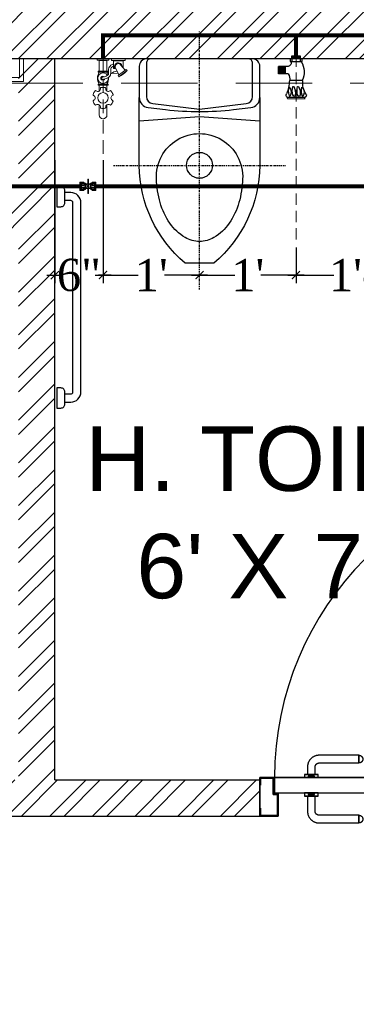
# Model space of a CAD drawing. Header units: inches. Extents: x 113025 to 158499, y 12149 to 30915.
# Tile 140 of 167: x 125469 to 125511, y 29367 to 29489. Entities that reach past the tile are written whole.
import ezdxf

# ---------------------------------------------------------------- set-up
doc = ezdxf.new("R2010")
doc.units = ezdxf.units.IN
doc.header["$MEASUREMENT"] = 0
doc.header["$PDMODE"] = 34
for name, pattern in [('CENTER', [50.8, 31.75, -6.35, 6.35, -6.35]), ('DASHED2', [0.375, 0.25, -0.125]), ('HIDDEN', [0.375, 0.25, -0.125])]:
    doc.linetypes.add(name, pattern=pattern)
for name, color, linetype, lineweight in [('0-PIPE SUPPORT', 7, 'Continuous', 0), ('202', 9, 'Continuous', 9), ('CENTER', 46, 'DASHED2', 9), ('FC', 1, 'Continuous', 9), ('PD_COLUMN', 2, 'Continuous', 60), ('PD_DOOR', 42, 'Continuous', 25), ('PD_HATCH', 45, 'Continuous', 9), ('PL. FICTURE', 4, 'Continuous', 25), ('PP-Domestic  Cold Water Supply', 5, 'Continuous', 25), ('PP-SPRINKLER PIPE', 1, 'Continuous', 0)]:
    doc.layers.add(name, color=color, linetype=linetype, lineweight=lineweight)
doc.layers.add('PD_025_TEXT', color=61, linetype='Continuous')
doc.layers.add('PP--DIM', color=7, linetype='Continuous')
doc.layers.add('PD_BASE', color=8, linetype='Continuous', transparency=0.5)
doc.styles.add('style1', font='arial.ttf', dxfattribs={"height": 500})
doc.styles.add('TIMES NEW ROMAN', font='times.ttf')
doc.dimstyles.new('PP-DIM', dxfattribs={"dimtxt": 4, "dimasz": 1, "dimexe": 1, "dimexo": 1, "dimgap": 0.09, "dimtad": 0, "dimdec": 0, "dimzin": 0, "dimdsep": 46, "dimlunit": 4, "dimtxsty": 'TIMES NEW ROMAN', "dimblk": 'ARCHTICK', "dimcen": 0.09, "dimdle": 1, "dimclrd": 256, "dimclre": 256, "dimclrt": 256, "dimadec": 0, "dimazin": 0, "dimtfac": 1, "dimtdec": 4, "dimtofl": 0, "dimtmove": 1, "dimatfit": 3, "dimfxl": 1, "dimtolj": 1, "dimtzin": 0, "dimlwd": -1, "dimlwe": -1, "dimarcsym": 0})

# ---------------------------------------------------------------- blocks, each defined once
blk = doc.blocks.new('columns2')
at = {"layer": 'PD_HATCH', "linetype": 'HIDDEN', "ltscale": 38}
blk.add_line((754.5, 48), (919.5, 48), dxfattribs=at)
blk = doc.blocks.new('XI')
at = {"color": 251, "linetype": 'CENTER', "ltscale": 0.2}
for points in [[(-370, 300), (-370, -300)], [(-801.7, 0), (94.8, 0)]]:
    blk.add_lwpolyline(points, dxfattribs=at)
at = {"color": 251}
for points in [[(-134, -210), (-370, -210, -0.218492), (-710, -50), (-710, 50, -0.218492), (-370, 210), (-134, 210)], [(0, 170, 0.414214), (-15, 185), (-130.8, 185, 0.379919), (-155.6, 163), (-175, 0), (-155.6, -163, 0.379919), (-130.8, -185), (-15, -185, 0.414214), (0, -170)]]:
    blk.add_lwpolyline(points, format="xyb", dxfattribs=at)
blk.add_lwpolyline([(-215, 210), (-200, 0), (-215, -210)], dxfattribs=at)
for points in [[(0, -185), (0, 185, 0.414214), (-25, 210), (-134, 210, 0.379919), (-168.8, 179.1), (-176, 118.2, 0.059314), (-176, -118.2), (-168.8, -179.1, 0.379919), (-134, -210), (-25, -210, 0.414214)], [(-417.5, 150.1, -1.051391), (-417.5, -150.1, -0.060335), (-499.4, -137.1, -0.081386), (-571.2, -103.3, -0.106971), (-621, -50.4, -0.136416), (-635, 0, -0.136416), (-621, 50.4, -0.106971), (-571.2, 103.3, -0.081386), (-499.4, 137.1, -0.060335)]]:
    blk.add_lwpolyline(points, format="xyb", close=True, dxfattribs=at)
blk.add_circle((-370, 0), 45, dxfattribs=at)
blk = doc.blocks.new('A$C07EA312C')
at = {"color": 251}
for points in [[(0, 550), (0, 500), (10, 500, 0.414214), (20, 510), (20, 540, 0.414214), (10, 550)], [(0, 50), (0, 0), (10, 0, 0.414214), (20, 10), (20, 40, 0.414214), (10, 50)]]:
    blk.add_lwpolyline(points, format="xyb", close=True, dxfattribs=at)
for points in [[(20, 15), (35, 15, 0.414214), (60, 40), (60, 510, 0.414214), (35, 535), (20, 535)], [(20, 35), (35, 35, 0.414214), (40, 40), (40, 510, 0.414214), (35, 515), (20, 515)]]:
    blk.add_lwpolyline(points, format="xyb", dxfattribs=at)
blk = doc.blocks.new('door 1')
at = {"layer": 'PD_DOOR', "color": 251}
for p, q in [((159755.9, 15337.6), (159695.9, 15337.6)), ((159695.9, 15337.6), (159695.9, 15312.6)), ((159695.9, 15312.6), (159695.9, 15337.6)), ((159695.9, 15337.6), (159755.9, 15337.6)), ((159695.9, 15212.6), (159695.9, 15337.6)), ((159755.9, 15265.6), (159755.9, 15337.6)), ((159755.9, 15337.6), (159755.9, 15265.6)), ((160472.9, 15356.5), (160472.9, 15360.1)), ((160472.9, 15360.1), (160472.9, 15356.5)), ((160602.9, 15360.1), (160472.9, 15360.1)), ((160472.9, 15360.1), (160472.9, 15359.7)), ((160472.9, 15335.1), (160472.9, 15360.1)), ((160472.9, 15359.7), (160472.9, 15335.6)), ((160472.9, 15335.1), (160472.9, 15338.8)), ((160472.9, 15338.8), (160472.9, 15335.1)), ((160795.9, 15337.6), (160735.9, 15337.6)), ((160735.9, 15337.6), (160735.9, 15265.6)), ((160735.9, 15265.6), (160735.9, 15337.6)), ((160735.9, 15337.6), (160795.9, 15337.6)), ((160795.9, 15312.6), (160795.9, 15337.6)), ((160795.9, 15337.6), (160795.9, 15312.6)), ((160795.9, 15337.6), (160795.9, 15212.6)), ((159695.9, 15312.6), (159697.9, 15312.6)), ((159697.9, 15312.6), (159695.9, 15312.6)), ((159697.9, 15312.6), (159697.9, 15335.6)), ((159697.9, 15335.6), (159753.9, 15335.6)), ((159753.9, 15335.6), (159697.9, 15335.6)), ((159697.9, 15335.6), (159697.9, 15312.6)), ((159753.9, 15335.6), (159753.9, 15267.6)), ((159753.9, 15267.6), (159753.9, 15335.6)), ((160472.9, 15335.6), (160472.9, 15335.1)), ((160472.9, 15335.1), (160602.9, 15335.1)), ((160615.4, 15322.6), (160615.4, 15272.6)), ((160640.4, 15272.6), (160640.4, 15322.6)), ((160737.9, 15267.6), (160737.9, 15335.6)), ((160737.9, 15335.6), (160793.9, 15335.6)), ((160793.9, 15335.6), (160737.9, 15335.6)), ((160737.9, 15335.6), (160737.9, 15267.6)), ((160793.9, 15335.6), (160793.9, 15312.6)), ((160793.9, 15312.6), (160793.9, 15335.6)), ((160793.9, 15312.6), (160795.9, 15312.6)), ((160795.9, 15312.6), (160793.9, 15312.6)), ((160605.4, 15272.6), (160605.4, 15262.6)), ((160622.1, 15272.6), (160605.4, 15272.6)), ((160605.4, 15272.6), (160622.1, 15272.6)), ((160640.4, 15272.6), (160615.4, 15272.6)), ((160615.4, 15272.6), (160621.7, 15272.6)), ((160621.7, 15272.6), (160624.7, 15272.6)), ((160624.7, 15272.6), (160627.9, 15272.6)), ((160627.9, 15272.6), (160631.2, 15272.6)), ((160627.9, 15272.6), (160650.4, 15272.6)), ((160631.2, 15272.6), (160634.2, 15272.6)), ((160650.4, 15272.6), (160633.8, 15272.6)), ((160634.2, 15272.6), (160640.4, 15272.6)), ((160650.4, 15262.6), (160650.4, 15272.6)), ((159753.9, 15267.6), (159738.9, 15267.6)), ((159738.9, 15267.6), (159738.9, 15214.6)), ((159738.9, 15214.6), (159738.9, 15267.6)), ((159738.9, 15267.6), (159753.9, 15267.6)), ((159740.9, 15212.6), (159740.9, 15265.6)), ((159740.9, 15265.6), (159755.9, 15265.6)), ((159755.9, 15265.6), (159740.9, 15265.6)), ((159740.9, 15265.6), (159740.9, 15212.6)), ((160747.9, 15262.6), (159743.9, 15262.6)), ((159743.9, 15262.6), (159743.9, 15212.6)), ((160747.9, 15262.6), (159743.9, 15262.6)), ((159743.9, 15262.6), (159743.9, 15212.6)), ((160650.4, 15262.6), (160605.4, 15262.6)), ((160605.4, 15262.6), (160650.4, 15262.6)), ((160617.9, 15267.6), (160617.9, 15262.6)), ((160637.9, 15267.6), (160617.9, 15267.6)), ((160617.9, 15267.6), (160637.9, 15267.6)), ((160637.9, 15262.6), (160617.9, 15262.6)), ((160617.9, 15262.6), (160637.9, 15262.6)), ((160637.9, 15262.6), (160637.9, 15267.6)), ((160735.9, 15265.6), (160750.9, 15265.6)), ((160750.9, 15265.6), (160735.9, 15265.6)), ((160752.9, 15267.6), (160737.9, 15267.6)), ((160737.9, 15267.6), (160752.9, 15267.6)), ((160747.9, 15212.6), (160747.9, 15262.6)), ((160747.9, 15262.6), (160747.9, 15212.6)), ((160750.9, 15265.6), (160750.9, 15212.6)), ((160750.9, 15212.6), (160750.9, 15265.6)), ((160752.9, 15214.6), (160752.9, 15267.6)), ((160752.9, 15267.6), (160752.9, 15214.6)), ((159697.9, 15237.6), (159695.9, 15237.6)), ((159695.9, 15237.6), (159695.9, 15212.6)), ((159695.9, 15212.6), (159695.9, 15237.6)), ((159695.9, 15237.6), (159697.9, 15237.6)), ((159695.9, 15212.6), (159740.9, 15212.6)), ((159740.9, 15212.6), (159695.9, 15212.6)), ((159695.9, 15212.6), (159743.9, 15212.6)), ((159743.9, 15212.6), (159695.9, 15212.6)), ((159697.9, 15214.6), (159697.9, 15237.6)), ((159697.9, 15237.6), (159697.9, 15214.6)), ((159738.9, 15214.6), (159697.9, 15214.6)), ((159697.9, 15214.6), (159738.9, 15214.6)), ((159793.9, 15212.6), (159743.9, 15212.6)), ((159743.9, 15212.6), (159743.9, 14208.6)), ((159743.9, 15212.6), (160747.9, 15212.6)), ((159743.9, 15212.6), (159793.9, 15212.6)), ((159743.9, 15212.6), (159793.9, 15212.6)), ((159793.9, 15212.6), (159743.9, 15212.6)), ((159793.9, 14208.6), (159793.9, 15212.6)), ((159793.9, 15212.6), (160747.9, 15212.6)), ((159793.9, 15212.6), (160747.9, 15212.6)), ((160747.9, 15212.6), (159793.9, 15212.6)), ((160605.4, 15212.6), (160605.4, 15202.6)), ((160605.4, 15212.6), (160650.4, 15212.6)), ((160639.2, 15212.6), (160605.4, 15212.6)), ((160617.9, 15212.6), (160617.9, 15207.6)), ((160617.9, 15212.6), (160637.9, 15212.6)), ((160618.3, 15212.6), (160617.9, 15212.6)), ((160637.9, 15212.6), (160618.3, 15212.6)), ((160637.9, 15207.6), (160637.9, 15212.6)), ((160650.4, 15212.6), (160639.2, 15212.6)), ((160650.4, 15202.6), (160650.4, 15212.6)), ((160747.9, 15212.6), (160795.9, 15212.6)), ((160795.9, 15212.6), (160747.9, 15212.6)), ((160750.9, 15212.6), (160795.9, 15212.6)), ((160795.9, 15212.6), (160750.9, 15212.6)), ((160793.9, 15214.6), (160752.9, 15214.6)), ((160752.9, 15214.6), (160793.9, 15214.6)), ((160795.9, 15237.6), (160793.9, 15237.6)), ((160793.9, 15237.6), (160793.9, 15214.6)), ((160793.9, 15214.6), (160793.9, 15237.6)), ((160793.9, 15237.6), (160795.9, 15237.6)), ((160795.9, 15212.6), (160795.9, 15237.6)), ((160795.9, 15237.6), (160795.9, 15212.6)), ((160605.4, 15202.6), (160650.4, 15202.6)), ((160650.4, 15202.6), (160605.4, 15202.6)), ((160615.4, 15202.6), (160615.4, 15177.6)), ((160615.4, 15202.6), (160640.4, 15202.6)), ((160640.4, 15202.6), (160615.4, 15202.6)), ((160617.9, 15207.6), (160637.9, 15207.6)), ((160637.9, 15207.6), (160617.9, 15207.6)), ((160640.4, 15177.6), (160640.4, 15202.6)), ((160472.9, 15165.1), (160472.9, 15161.5)), ((160472.9, 15161.5), (160472.9, 15165.1)), ((160602.9, 15165.1), (160472.9, 15165.1)), ((160472.9, 15165.1), (160472.9, 15164.7)), ((160472.9, 15140.1), (160472.9, 15165.1)), ((160472.9, 15164.7), (160472.9, 15140.6)), ((160472.9, 15143.8), (160472.9, 15140.1)), ((160472.9, 15140.1), (160472.9, 15143.8)), ((160472.9, 15140.6), (160472.9, 15140.1)), ((160472.9, 15140.1), (160602.9, 15140.1)), ((159743.9, 14208.6), (159793.9, 14208.6))]:
    blk.add_line(p, q, dxfattribs=at)
at = {"layer": 'PD_DOOR', "color": 251, "flags": 128}
for points in [[(160460.4, 15347.6), (160460.5, 15348.1), (160460.5, 15348.6), (160460.5, 15349.1), (160460.6, 15349.6), (160460.7, 15350.1), (160460.8, 15350.6), (160460.9, 15351.1), (160461.1, 15351.6), (160461.2, 15352), (160461.4, 15352.5), (160461.6, 15353), (160461.9, 15353.4), (160462.1, 15353.9), (160462.4, 15354.3), (160462.6, 15354.7), (160462.9, 15355.1), (160463.2, 15355.5), (160463.5, 15355.9), (160463.9, 15356.3), (160464.2, 15356.6), (160464.6, 15357), (160465, 15357.3), (160465.4, 15357.6), (160465.8, 15357.9), (160466.2, 15358.2), (160466.6, 15358.4), (160467, 15358.7), (160467.5, 15358.9), (160467.9, 15359.1), (160468.4, 15359.3), (160468.9, 15359.5), (160469.4, 15359.6), (160469.8, 15359.8), (160470.3, 15359.9), (160470.8, 15360), (160471.3, 15360), (160471.8, 15360.1), (160472.3, 15360.1), (160472.8, 15360.1), (160472.9, 15360.1)], [(160472.9, 15335.1), (160472.4, 15335.2), (160471.9, 15335.2), (160471.4, 15335.2), (160470.9, 15335.3), (160470.5, 15335.4), (160470, 15335.5), (160469.5, 15335.6), (160469, 15335.8), (160468.5, 15335.9), (160468.1, 15336.1), (160467.6, 15336.3), (160467.2, 15336.6), (160466.7, 15336.8), (160466.3, 15337.1), (160465.9, 15337.3), (160465.5, 15337.6), (160465.1, 15337.9), (160464.7, 15338.2), (160464.3, 15338.6), (160464, 15338.9), (160463.6, 15339.3), (160463.3, 15339.7), (160463, 15340.1), (160462.7, 15340.5), (160462.4, 15340.9), (160462.2, 15341.3), (160461.9, 15341.8), (160461.7, 15342.2), (160461.5, 15342.7), (160461.3, 15343.1), (160461.1, 15343.6), (160461, 15344.1), (160460.8, 15344.5), (160460.7, 15345), (160460.6, 15345.5), (160460.5, 15346), (160460.5, 15346.5), (160460.5, 15347), (160460.4, 15347.5), (160460.4, 15347.6)], [(160640.4, 15322.6), (160640.4, 15324.1), (160640.3, 15325.6), (160640.2, 15327.1), (160640, 15328.6), (160639.7, 15330.1), (160639.4, 15331.6), (160639, 15333), (160638.5, 15334.4), (160638, 15335.9), (160637.5, 15337.2), (160636.9, 15338.6), (160636.2, 15340), (160635.5, 15341.3), (160634.7, 15342.6), (160633.9, 15343.8), (160633, 15345), (160632.1, 15346.2), (160631.1, 15347.4), (160630.1, 15348.5), (160629.1, 15349.5), (160628, 15350.6), (160626.8, 15351.5), (160625.7, 15352.5), (160624.4, 15353.4), (160623.2, 15354.2), (160621.9, 15355), (160620.6, 15355.7), (160619.3, 15356.4), (160617.9, 15357), (160616.5, 15357.6), (160615.1, 15358.1), (160613.7, 15358.6), (160612.2, 15359), (160610.8, 15359.3), (160609.3, 15359.6), (160607.8, 15359.8), (160606.3, 15360), (160604.8, 15360.1), (160603.3, 15360.1), (160602.9, 15360.1)], [(160602.9, 15335.1), (160603.4, 15335.1), (160603.9, 15335.1), (160604.4, 15335.1), (160604.9, 15335), (160605.4, 15334.9), (160605.9, 15334.8), (160606.4, 15334.7), (160606.9, 15334.5), (160607.3, 15334.3), (160607.8, 15334.2), (160608.3, 15334), (160608.7, 15333.7), (160609.2, 15333.5), (160609.6, 15333.2), (160610, 15333), (160610.4, 15332.7), (160610.8, 15332.4), (160611.2, 15332), (160611.6, 15331.7), (160611.9, 15331.4), (160612.2, 15331), (160612.6, 15330.6), (160612.9, 15330.2), (160613.2, 15329.8), (160613.5, 15329.4), (160613.7, 15329), (160614, 15328.5), (160614.2, 15328.1), (160614.4, 15327.6), (160614.6, 15327.2), (160614.8, 15326.7), (160614.9, 15326.2), (160615.1, 15325.7), (160615.2, 15325.3), (160615.3, 15324.8), (160615.3, 15324.3), (160615.4, 15323.8), (160615.4, 15323.3), (160615.4, 15322.8), (160615.4, 15322.6)], [(160602.9, 15140.1), (160604.4, 15140.2), (160605.9, 15140.3), (160607.4, 15140.4), (160608.9, 15140.6), (160610.4, 15140.9), (160611.9, 15141.2), (160613.3, 15141.6), (160614.7, 15142), (160616.2, 15142.5), (160617.5, 15143.1), (160618.9, 15143.7), (160620.3, 15144.4), (160621.6, 15145.1), (160622.9, 15145.9), (160624.1, 15146.7), (160625.3, 15147.6), (160626.5, 15148.5), (160627.7, 15149.5), (160628.8, 15150.5), (160629.8, 15151.5), (160630.9, 15152.6), (160631.8, 15153.8), (160632.8, 15154.9), (160633.7, 15156.1), (160634.5, 15157.4), (160635.3, 15158.7), (160636, 15160), (160636.7, 15161.3), (160637.3, 15162.7), (160637.9, 15164.1), (160638.4, 15165.5), (160638.9, 15166.9), (160639.3, 15168.3), (160639.6, 15169.8), (160639.9, 15171.3), (160640.1, 15172.8), (160640.3, 15174.2), (160640.4, 15175.7), (160640.4, 15177.2), (160640.4, 15177.6)], [(160615.4, 15177.6), (160615.4, 15177.1), (160615.4, 15176.6), (160615.4, 15176.1), (160615.3, 15175.7), (160615.2, 15175.2), (160615.1, 15174.7), (160615, 15174.2), (160614.8, 15173.7), (160614.6, 15173.2), (160614.5, 15172.8), (160614.3, 15172.3), (160614, 15171.9), (160613.8, 15171.4), (160613.5, 15171), (160613.3, 15170.6), (160613, 15170.2), (160612.7, 15169.8), (160612.3, 15169.4), (160612, 15169), (160611.7, 15168.7), (160611.3, 15168.3), (160610.9, 15168), (160610.5, 15167.7), (160610.1, 15167.4), (160609.7, 15167.1), (160609.3, 15166.9), (160608.8, 15166.6), (160608.4, 15166.4), (160607.9, 15166.2), (160607.5, 15166), (160607, 15165.8), (160606.5, 15165.7), (160606, 15165.5), (160605.6, 15165.4), (160605.1, 15165.3), (160604.6, 15165.3), (160604.1, 15165.2), (160603.6, 15165.2), (160603.1, 15165.1), (160602.9, 15165.1)], [(160460.4, 15152.6), (160460.5, 15153.1), (160460.5, 15153.6), (160460.5, 15154.1), (160460.6, 15154.6), (160460.7, 15155.1), (160460.8, 15155.6), (160460.9, 15156.1), (160461.1, 15156.6), (160461.2, 15157), (160461.4, 15157.5), (160461.6, 15158), (160461.9, 15158.4), (160462.1, 15158.9), (160462.4, 15159.3), (160462.6, 15159.7), (160462.9, 15160.1), (160463.2, 15160.5), (160463.5, 15160.9), (160463.9, 15161.3), (160464.2, 15161.6), (160464.6, 15162), (160465, 15162.3), (160465.4, 15162.6), (160465.8, 15162.9), (160466.2, 15163.2), (160466.6, 15163.4), (160467, 15163.7), (160467.5, 15163.9), (160467.9, 15164.1), (160468.4, 15164.3), (160468.9, 15164.5), (160469.4, 15164.6), (160469.8, 15164.8), (160470.3, 15164.9), (160470.8, 15165), (160471.3, 15165), (160471.8, 15165.1), (160472.3, 15165.1), (160472.8, 15165.1), (160472.9, 15165.1)], [(160472.9, 15140.1), (160472.4, 15140.2), (160471.9, 15140.2), (160471.4, 15140.2), (160470.9, 15140.3), (160470.5, 15140.4), (160470, 15140.5), (160469.5, 15140.6), (160469, 15140.8), (160468.5, 15140.9), (160468.1, 15141.1), (160467.6, 15141.3), (160467.2, 15141.6), (160466.7, 15141.8), (160466.3, 15142.1), (160465.9, 15142.3), (160465.5, 15142.6), (160465.1, 15142.9), (160464.7, 15143.2), (160464.3, 15143.6), (160464, 15143.9), (160463.6, 15144.3), (160463.3, 15144.7), (160463, 15145.1), (160462.7, 15145.5), (160462.4, 15145.9), (160462.2, 15146.3), (160461.9, 15146.8), (160461.7, 15147.2), (160461.5, 15147.7), (160461.3, 15148.1), (160461.1, 15148.6), (160461, 15149.1), (160460.8, 15149.5), (160460.7, 15150), (160460.6, 15150.5), (160460.5, 15151), (160460.5, 15151.5), (160460.5, 15152), (160460.4, 15152.5), (160460.4, 15152.6)]]:
    blk.add_lwpolyline(points, dxfattribs=at)
at = {"layer": 'PD_DOOR', "color": 251}
blk.add_arc((159743.9, 15212.6), 1004, 270, 0, dxfattribs=at)
blk = doc.blocks.new('DOOR1')
at = {"color": 251, "xscale": 0.03818181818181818, "yscale": 0.03818181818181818, "zscale": 0.03818181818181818, "rotation": 90}
blk.add_blockref('door 1', (-2370.94, -8406.75), dxfattribs=at)
blk = doc.blocks.new('FIRST FLOOR AR PLAN')
at = {"layer": 'PD_BASE'}
h = blk.add_hatch(dxfattribs=at)
h.set_pattern_fill('ANSI32', color=256, scale=10)
h.set_pattern_definition([(45, (123173.841, 20768.249), (-2.65165, 2.65165), []), (45, (123175.6088, 20768.249), (-2.65165, 2.65165), [])])
h.paths.add_polyline_path([(123176.99, 20811), (123167.99, 20811), (123167.99, 20729.5), (123176.99, 20729.5)])
h.paths.add_polyline_path([(123538.49, 20663.5), (123368.99, 20663.5), (123368.99, 20654.5), (123538.49, 20654.5)])
h.paths.add_polyline_path([(123722.99, 20663.5), (123553.49, 20663.5), (123553.49, 20654.5), (123722.99, 20654.5)])
h.paths.add_polyline_path([(123176.99, 21527.5), (123167.99, 21527.5), (123167.99, 21446), (123176.99, 21446)])
h.paths.add_polyline_path([(123176.99, 21431), (123167.99, 21431), (123167.99, 21291), (123176.99, 21291)])
h.paths.add_polyline_path([(123176.99, 21276), (123167.99, 21276), (123167.99, 21136), (123176.99, 21136)])
h.paths.add_polyline_path([(123176.99, 21121), (123167.99, 21121), (123167.99, 20981), (123176.99, 20981)])
h.paths.add_polyline_path([(123176.99, 20966), (123167.99, 20966), (123167.99, 20826), (123176.99, 20826)])
h.paths.add_polyline_path([(124268.99, 21602.5), (124102.49, 21602.5), (124102.49, 21593.5), (124268.99, 21593.5)])
h.paths.add_polyline_path([(124087.49, 21602.5), (123922.49, 21602.5), (123922.49, 21593.5), (124087.49, 21593.5)])
h.paths.add_polyline_path([(123907.49, 21602.5), (123737.99, 21602.5), (123737.99, 21593.5), (123907.49, 21593.5)])
h.paths.add_polyline_path([(123722.99, 21602.5), (123553.49, 21602.5), (123553.49, 21593.5), (123722.99, 21593.5)])
h.paths.add_polyline_path([(123353.99, 21602.5), (123242.99, 21602.5), (123242.99, 21593.5), (123353.99, 21593.5)])
h.paths.add_polyline_path([(123227.99, 21602.5), (123167.99, 21602.5), (123167.99, 21542.5), (123176.99, 21542.5), (123176.99, 21593.5), (123227.99, 21593.5)])
h.paths.add_polyline_path([(123176.99, 20714.5), (123167.99, 20714.5), (123167.99, 20654.5), (123227.99, 20654.5), (123227.99, 20663.5), (123176.99, 20663.5)])
h.paths.add_polyline_path([(123353.99, 20663.5), (123242.99, 20663.5), (123242.99, 20654.5), (123353.99, 20654.5)])
h.paths.add_polyline_path([(123762.74, 20663.5), (123737.99, 20663.5), (123737.99, 20654.5), (123762.74, 20654.5)])
h.paths.add_polyline_path([(123907.49, 20663.5), (123882.74, 20663.5), (123882.74, 20654.5), (123907.49, 20654.5)])
h.paths.add_polyline_path([(123944.99, 20663.5), (123922.49, 20663.5), (123922.49, 20654.5), (123944.99, 20654.5)])
h.paths.add_polyline_path([(124087.49, 20663.5), (124064.99, 20663.5), (124064.99, 20654.5), (124087.49, 20654.5)])
h.paths.add_polyline_path([(124124.99, 20663.5), (124102.49, 20663.5), (124102.49, 20654.5), (124124.99, 20654.5)])
h.paths.add_polyline_path([(124268.99, 20663.5), (124244.99, 20663.5), (124244.99, 20654.5), (124268.99, 20654.5)])
h.paths.add_polyline_path([(124283.99, 20672.5), (124274.99, 20672.5)])
h.paths.add_polyline_path([(124283.99, 20811), (124274.99, 20811), (124274.99, 20672.5), (124283.99, 20672.5)])
h.paths.add_polyline_path([(124283.99, 20966), (124274.99, 20966), (124274.99, 20826), (124283.99, 20826)])
h.paths.add_polyline_path([(124283.99, 21276), (124274.99, 21276), (124274.99, 20981), (124283.99, 20981)])
h.paths.add_polyline_path([(124283.99, 21584.5), (124274.99, 21584.5), (124274.99, 21446), (124283.99, 21446)])
h.paths.add_polyline_path([(124265.99, 21443), (124160.99, 21443), (124160.99, 21434), (124265.99, 21434)])
h.paths.add_polyline_path([(124160.99, 21431), (124151.99, 21431), (124151.99, 21353), (124160.99, 21353)])
h.paths.add_polyline_path([(124151.99, 21443), (124079.99, 21443), (124079.99, 21434), (124151.99, 21434)])
h.paths.add_polyline_path([(124079.99, 21431), (124070.99, 21431), (124070.99, 21353), (124079.99, 21353)])
h.paths.add_polyline_path([(124070.99, 21443), (123989.99, 21443), (123989.99, 21341), (124016.99, 21341), (124016.99, 21350), (123998.99, 21350), (123998.99, 21434), (124070.99, 21434)])
h.paths.add_polyline_path([(124070.99, 21350), (124052.99, 21350), (124052.99, 21341), (124070.99, 21341)], flags=17)
h.paths.add_polyline_path([(124097.99, 21350), (124079.99, 21350), (124079.99, 21341), (124097.99, 21341)])
h.paths.add_polyline_path([(124151.99, 21350), (124133.99, 21350), (124133.99, 21341), (124151.99, 21341)])
h.paths.add_polyline_path([(124160.99, 21341), (124151.99, 21341), (124151.99, 21278), (124160.99, 21278)])
h.paths.add_polyline_path([(124283.99, 21292), (124274.99, 21292), (124274.99, 21291), (124283.99, 21291)])
h.paths.add_polyline_path([(124283.99, 21431), (124274.99, 21431), (124274.99, 21412), (124283.99, 21412)])
h.paths.add_polyline_path([(123405.74, 21593.5), (123405.74, 21602.5), (123368.99, 21602.5), (123368.99, 21593.5)])
h.paths.add_polyline_path([(123501.74, 21602.5), (123501.74, 21593.5), (123538.49, 21593.5), (123538.49, 21602.5)])
h = blk.add_hatch(dxfattribs=at)
h.set_pattern_fill('ANSI32', color=256, scale=10)
h.set_pattern_definition([(45, (150297.4604, 39481.8853), (-2.65165043, 2.65165043), []), (45, (150299.228, 39481.8853), (-2.65165043, 2.65165043), [])])
h.paths.add_polyline_path([(123758.99, 21593.5), (123752.99, 21593.5), (123752.99, 21557.5), (123758.99, 21557.5)])
h.paths.add_polyline_path([(123758.99, 21557.5), (123752.99, 21557.5), (123752.99, 21521.5), (123758.99, 21521.5)])
h.paths.add_polyline_path([(123752.99, 21521.5), (123752.99, 21485.5), (123758.99, 21485.5), (123758.99, 21521.5)])
h.paths.add_polyline_path([(123758.99, 21485.5), (123752.99, 21485.5), (123752.99, 21449.5), (123758.99, 21449.5)])
h.paths.add_polyline_path([(123758.99, 21449.5), (123752.99, 21449.5), (123752.99, 21413.5), (123758.99, 21413.5)])
h.paths.add_polyline_path([(123758.99, 21413.5), (123752.99, 21413.5), (123752.99, 21377.5), (123758.99, 21377.5)])
h.paths.add_polyline_path([(124037.99, 21593.5), (124028.99, 21593.5), (124028.99, 21504), (124024.49, 21504), (124024.49, 21499.5), (124028.99, 21499.5), (124028.99, 21489.5), (124037.99, 21489.5)])
h.paths.add_polyline_path([(123956.99, 21593.5), (123952.49, 21593.5), (123952.49, 21504), (123947.99, 21504), (123947.99, 21499.5), (123982.49, 21499.5), (123982.49, 21504), (123956.99, 21504)])
h.paths.add_polyline_path([(123952.49, 21575.5), (123949.49, 21575.5), (123949.49, 21571), (123952.49, 21571)], flags=17)
h.paths.add_polyline_path([(123925.49, 21575.5), (123922.49, 21575.5), (123922.49, 21584.5), (123917.99, 21584.5), (123917.99, 21575.5), (123907.49, 21575.5), (123907.49, 21571), (123925.49, 21571)])
h.paths.add_polyline_path([(123871.49, 21593.5), (123866.99, 21593.5), (123866.99, 21577.5), (123866.99, 21571), (123871.49, 21571), (123871.49, 21575.5)])
h.paths.add_polyline_path([(124162.49, 21593.5), (124157.99, 21593.5), (124157.99, 21575.5), (124162.49, 21575.5)])
at = {"layer": 'PD_BASE', "lineweight": 30}
for p, q in [((124087.49, 21593.5), (123922.49, 21593.5)), ((123956.99, 21504), (123956.99, 21593.5)), ((123956.99, 21504), (123982.49, 21504)), ((123982.49, 21504), (123982.49, 21499.5)), ((123947.99, 21499.5), (123982.49, 21499.5))]:
    blk.add_line(p, q, dxfattribs=at)
at = {"layer": 'PD_BASE', "ltscale": 12, "xscale": 0.03571428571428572, "yscale": 0.03571428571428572, "zscale": 0.03571428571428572, "rotation": 90}
blk.add_blockref('XI', (123974.99, 21593.5), dxfattribs=at)
at = {"layer": 'PD_BASE', "ltscale": 12, "xscale": 0.05, "yscale": 0.05, "zscale": 0.05}
blk.add_blockref('A$C07EA312C', (123957.24, 21550.15), dxfattribs=at)
at = {"layer": 'PD_BASE', "ltscale": 25, "rotation": 90.00000000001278}
blk.add_blockref('DOOR1', (121715.22, 24456.06), dxfattribs=at)
at = {"layer": 'PD_COLUMN'}
blk.add_blockref('columns2', (123167.99, 21542.5), dxfattribs=at)
at = {"layer": 'PD_BASE', "char_height": 8, "width": 128.4952, "attachment_point": 1, "style": 'style1'}
for s, insert in [('\\pi21.817; LADIES TOILET\\P\\pi38.63;16\'7" X 18\'', (123794.07, 21547.87)), ('\\pi38.106;H. TOILET\\P\\pi44.447;6\' X 7\'5"', (123922.68, 21547.87))]:
    blk.add_mtext(s, dxfattribs=dict(at, insert=insert))
blk = doc.blocks.new('FOSSIL-PP')
at = {"layer": 'CENTER', "lineweight": 5, "ltscale": 5}
blk.add_line((-0.127, 0), (19.812, 0), dxfattribs=at)
at = {"layer": 'FC', "color": 4, "lineweight": 5}
for p, q in [((-0.017, 0.532), (-0.127, 0.532)), ((-0.127, -0.532), (-0.127, 0.532)), ((-0.017, 0.46), (-0.017, 0.532)), ((0.027, 0.372), (-0.017, 0.46)), ((0.027, -0.372), (0.027, 0.372)), ((0.027, 0.364), (1.008, 0.364)), ((1.008, -0.465), (1.008, 0.465)), ((1.008, 0.465), (1.108, 0.465)), ((1.108, -0.465), (1.108, 0.465)), ((2.203, -0.465), (2.203, 0.465)), ((2.203, 0.465), (2.303, 0.465)), ((2.303, -0.465), (2.303, 0.465)), ((2.303, 0.364), (2.839, 0.364)), ((4.102, 0.364), (5.037, 0.364)), ((-0.017, -0.532), (-0.127, -0.532)), ((0.006, -0.768), (-0.127, -0.768)), ((-0.127, -2.055), (-0.127, -0.768)), ((0.027, -0.372), (-0.017, -0.46)), ((-0.017, -0.46), (-0.017, -0.532)), ((0.006, -0.855), (0.006, -0.768)), ((0.059, -0.962), (0.006, -0.855)), ((0.027, -0.364), (1.008, -0.364)), ((1.008, -0.465), (1.108, -0.465)), ((2.203, -0.465), (2.303, -0.465)), ((2.303, -0.364), (2.839, -0.364)), ((4.102, -0.364), (5.037, -0.364)), ((0.059, -0.962), (0.759, -0.962)), ((0.059, -1.861), (0.059, -0.962)), ((0.759, -1.096), (0.759, -0.962)), ((0.006, -2.055), (-0.127, -2.055)), ((0.059, -1.861), (0.006, -1.968)), ((0.006, -1.968), (0.006, -2.055)), ((0.059, -1.861), (0.683, -1.861))]:
    blk.add_line(p, q, dxfattribs=at)
at = {"layer": 'FC', "color": 4, "lineweight": 5, "ltscale": 5}
for p, q in [((-0.017, -0.46), (-0.017, 0.46)), ((0.006, -1.968), (0.006, -0.855)), ((0.411, -1.628), (0.909, -2.054)), ((0.703, -1.153), (1.346, -1.469)), ((0.757, -1.044), (0.759, -1.046)), ((0.85, -2.136), (1.405, -1.393)), ((0.942, -2.215), (1.515, -1.447)), ((1.405, -1.393), (1.515, -1.447)), ((0.85, -2.136), (0.942, -2.215))]:
    blk.add_line(p, q, dxfattribs=at)
blk.add_lwpolyline([(1.183, -1.389), (1.215, -0.768), (1.065, -0.991), (1.009, -1.303)], dxfattribs=at)
at = {"layer": 'FC', "color": 4, "lineweight": 5}
blk.add_circle((3.471, 0), 0.486, dxfattribs=at)
for centre, radius, start, end in [((3.471, 0), 0.972, 108.19487, 131.80513), ((3.186, 0.866), 0.0607, 20.48732, 108.19487), ((3.755, 0.866), 0.0607, 71.80513, 159.51268), ((3.471, 0), 0.972, 48.19487, 71.80513), ((1.655, -0.601), 1.11, 60.44364, 119.55636), ((1.655, 0), 0.486, 261.98464, 237.5179), ((1.663, 0.02), 0.107, 323.89168, 184.90749), ((3.471, 0), 0.972, 168.19487, 191.80513), ((2.579, 0.186), 0.0607, 80.48732, 168.19487), ((2.629, 0.486), 0.243, 260.48732, 39.51268), ((2.863, 0.679), 0.0607, 131.80513, 219.51268), ((3.471, 0.972), 0.243, 200.48732, 339.51268), ((4.313, 0.486), 0.243, 140.48732, 279.51268), ((4.078, 0.679), 0.0607, 320.48732, 48.19487), ((4.363, 0.186), 0.0607, 11.80513, 99.51268), ((3.471, 0), 0.972, 348.19487, 11.80513), ((5.037, 0), 0.364, 270, 90), ((1.655, 0.601), 1.11, 240.44364, 253.66488), ((1.655, 0.601), 1.11, 265.69067, 299.55636), ((2.579, -0.186), 0.0607, 191.80513, 279.51268), ((2.629, -0.486), 0.243, 320.48732, 99.51268), ((2.863, -0.679), 0.0607, 140.48732, 228.19487), ((3.471, 0), 0.972, 228.19487, 251.80513), ((3.186, -0.866), 0.0607, 251.80513, 339.51268), ((3.471, -0.972), 0.243, 20.48732, 159.51268), ((3.755, -0.866), 0.0607, 200.48732, 288.19487), ((3.471, 0), 0.972, 288.19487, 311.80513), ((4.313, -0.486), 0.243, 80.48732, 219.51268), ((4.078, -0.679), 0.0607, 311.80513, 39.51268), ((4.363, -0.186), 0.0607, 260.48732, 348.19487), ((0.591, -1.411), 0.357, 61.9682, 267.31493)]:
    blk.add_arc(centre, radius, start, end, dxfattribs=at)
at = {"layer": 'FC', "color": 4, "lineweight": 5, "ltscale": 5}
for centre, radius, start, end in [((1.663, 0.02), 0.186, 286.73188, 221.64542), ((0.591, -1.411), 0.282, 61.08158, 230.16151), ((-0.148, -0.804), 1.783, 307.69218, 338.85495)]:
    blk.add_arc(centre, radius, start, end, dxfattribs=at)
at = {"layer": 'FC', "color": 4, "lineweight": 5, "ltscale": 5, "extrusion": (0, 0, -1)}
for centre in [(1.288, -1.803), (1.316, -1.797), (1.322, -1.757), (1.36, -1.713), (1.389, -1.68), (1.412, -1.635), (1.432, -1.587), (1.111, -2.034), (1.15, -2), (1.164, -1.962), (1.188, -1.953), (1.228, -1.896), (1.263, -1.856), (1.291, -1.829)]:
    blk.add_ellipse(centre, major_axis=(0, -0.01), ratio=0.499725, dxfattribs=at)
at = {"layer": 'FC', "color": 4, "lineweight": 5, "ltscale": 5}
for points, knots in [([(1.557, 0.011), (1.528, -0.092), (1.5, -0.191), (1.431, -0.363), (1.388, -0.429), (1.316, -0.485), (1.288, -0.497), (1.201, -0.51), (1.145, -0.51), (1.001, -0.505), (0.908, -0.498), (0.744, -0.521), (0.673, -0.546), (0.556, -0.621), (0.507, -0.669), (0.408, -0.795), (0.362, -0.876), (0.321, -0.962)], [0, 0, 0, 0, 0.269121, 0.269121, 0.560472, 0.560472, 0.736407, 0.736407, 0.912343, 0.912343, 1.155943, 1.155943, 1.338292, 1.338292, 1.520641, 1.520641, 1.763356, 1.763356, 1.763356, 1.763356]), ([(1.75, -0.043), (1.721, -0.146), (1.692, -0.252), (1.619, -0.431), (1.579, -0.507), (1.48, -0.616), (1.428, -0.654), (1.307, -0.7), (1.246, -0.707), (1.072, -0.712), (0.96, -0.699), (0.803, -0.711), (0.755, -0.728), (0.662, -0.795), (0.618, -0.845), (0.567, -0.927), (0.556, -0.944), (0.546, -0.962)], [0, 0, 0, 0, 0.269826, 0.269826, 0.494375, 0.494375, 0.654677, 0.654677, 0.814978, 0.814978, 1.117554, 1.117554, 1.3623, 1.3623, 1.607046, 1.607046, 1.669366, 1.669366, 1.669366, 1.669366])]:
    blk.add_open_spline(points, degree=3, knots=knots, dxfattribs=at)
blk = doc.blocks.new('BALL VALVE-PP')
for p, q in [((14.1, 75), (0, 75)), ((0, 75), (0, 0)), ((4.7, 70.3), (4.7, 4.7)), ((9.4, 70.3), (4.7, 70.3)), ((9.4, 4.7), (4.7, 4.7)), ((9.4, 70.3), (9.4, 4.7)), ((14.1, 75), (14.1, 0)), ((36.4, 75), (14.1, 75)), ((36.4, 44.1), (14.1, 44.1)), ((36.4, 30.9), (14.1, 30.9)), ((37.3, 65.6), (17.7, 65.6)), ((33.6, 72.2), (18.8, 72.2)), ((43.8, 12.2), (18.8, 12.4)), ((37.9, 9.4), (18.8, 9.4)), ((32.9, 28.1), (19.2, 28.1)), ((43.8, 62.8), (19.3, 62.8)), ((33.6, 46.9), (19.3, 46.9)), ((19.9, 50.1), (20.7, 50.9)), ((33.6, 2.8), (20.1, 2.8)), ((105.4, 62.8), (131.2, 62.6)), ((105.4, 12.2), (130.6, 12.2)), ((111.4, 65.6), (131.1, 65.6)), ((112, 9.4), (132.3, 9.4)), ((112.8, 75), (135.9, 75)), ((112.8, 44.1), (135.9, 44.1)), ((112.8, 30.9), (135.9, 30.9)), ((115.6, 72.2), (129.8, 72.2)), ((115.6, 28.1), (130.6, 28.1)), ((115.7, 2.8), (131.2, 2.8)), ((116.4, 46.9), (130.8, 46.9)), ((135.9, 75), (149.9, 75)), ((135.9, 0), (135.9, 75)), ((140.5, 70.3), (145.2, 70.3)), ((140.5, 4.7), (140.5, 70.3)), ((140.5, 4.7), (145.2, 4.7)), ((145.2, 4.7), (145.2, 70.3)), ((149.9, 0), (149.9, 75)), ((149.9, 75), (149.9, 0)), ((14.1, 0), (0, 0)), ((36.4, 0), (14.1, 0)), ((112.8, 0), (135.9, 0)), ((135.9, 0), (149.9, 0))]:
    blk.add_line(p, q)
for points in [[(75.4, 38), (75.4, 104.8), (70, 104.8), (70, 38)], [(73.5, 39.9), (73.5, 102.9), (71.9, 102.9), (71.9, 39.9)], [(48.8, 8.2), (48.8, 66.2), (43.8, 66.2), (43.8, 8.2)], [(75.4, 38), (75.4, -28.7), (70, -28.7), (70, 38)], [(73.5, 36.1), (73.5, -26.9), (71.9, -26.9), (71.9, 36.1)], [(101.4, 8.8), (101.4, 66.8), (96.4, 66.8), (96.4, 8.8)], [(100.4, 66.8), (100.4, 8.8), (105.4, 8.8), (105.4, 66.8)]]:
    blk.add_lwpolyline(points, close=True)
for centre, radius in [((72.5, 36.1), 23.8), ((72.5, 36.1), 21), ((73.1, 37.5), 7.66)]:
    blk.add_circle(centre, radius)
for centre, radius, start, end in [((12.6, 70.3), 4.91, 287.1897, 72.8103), ((2.3, 54.8), 15.9, 317.4556, 42.5444), ((1.2, 20.2), 16.8, 319.93678, 40.06322), ((12.7, 4.7), 4.89, 286.52666, 73.47334), ((16.9, 69.1), 3.6, 282.79226, 58.14537), ((2.3, 54.8), 18.8, 334.85979, 35.08398), ((2.4, 20.7), 18.3, 326.42504, 23.96384), ((12.7, 4.7), 7.7, 345.91014, 49.35885), ((54.4, 25), 21.7, 171.84918, 216.27579), ((44.7, 74), 11.3, 189.47536, 265.45852), ((69.3, 44.8), 35.7, 149.81934, 176.73701), ((46.3, -0.7), 13.1, 100.86007, 164.48135), ((49.1, 25.1), 14, 155.41984, 247.53412), ((43.7, 73.6), 7.46, 169.31112, 270.36161), ((58.2, 46.3), 21.9, 131.09906, 185.94699), ((43.7, 0.9), 7.34, 89.29761, 186.76858), ((60.4, 74), 16, 224.15218, 290.0104), ((60.2, 76.1), 20.8, 237.19168, 288.36975), ((60.9, -2), 18.9, 66.76828, 129.11369), ((60.8, -2.3), 16.4, 67.04157, 136.86792), ((86, 69.9), 15.7, 243.08158, 311.5469), ((86, 70), 12.9, 243.1741, 322.84008), ((86.2, 3.1), 15.2, 48.10561, 101.48622), ((86.1, 2.6), 12.9, 37.42451, 101.0187), ((105.5, 74.1), 7.34, 269.29761, 6.76858), ((103, 75.7), 13.1, 280.86007, 344.48135), ((100.1, 49.9), 14, 335.41984, 67.53412), ((91.1, 28.7), 21.9, 311.09906, 5.94699), ((104.5, 1), 11.3, 9.47536, 85.45852), ((105.5, 1.4), 7.46, 349.31112, 90.36161), ((79.9, 30.2), 35.7, 329.81934, 356.73701), ((94.8, 50), 21.7, 351.84918, 36.27579), ((147.6, 20.2), 18.8, 154.85979, 215.08398), ((147.5, 54.3), 18.3, 146.42504, 203.96384), ((137.2, 70.3), 7.7, 165.91014, 229.35885), ((133.1, 5.9), 3.6, 102.79226, 238.14537), ((147.6, 20.2), 15.9, 137.4556, 222.5444), ((148.7, 54.8), 16.8, 139.93678, 220.06322), ((137.2, 70.3), 4.89, 106.52666, 253.47334), ((137.3, 4.7), 4.91, 107.1897, 252.8103)]:
    blk.add_arc(centre, radius, start, end)
blk = doc.blocks.new('ANGLE VALVE1-PP')
at = {"layer": 'CENTER', "ltscale": 5}
blk.add_line((0, 19.94), (0, 0), dxfattribs=at)
at = {"layer": 'PL. FICTURE'}
for p, q in [((0.94, 4.68), (-0.89, 4.69)), ((0.75, 2.69), (-0.72, 2.69)), ((-0.85, 1.95), (-1.91, 1.95)), ((-1.91, 1.95), (-1.91, 1.16)), ((-0.85, 1.16), (-1.91, 1.16)), ((-1.86, 1.95), (-1.86, 1.16)), ((-1.8, 1.95), (-1.8, 1.16)), ((-1.75, 1.95), (-1.75, 1.16)), ((-1.69, 1.95), (-1.69, 1.16)), ((-1.64, 1.95), (-1.64, 1.16)), ((-1.58, 1.95), (-1.58, 1.16)), ((-1.53, 1.95), (-1.53, 1.16)), ((-1.47, 1.95), (-1.47, 1.16)), ((-1.42, 1.95), (-1.42, 1.16)), ((-1.36, 1.95), (-1.36, 1.16)), ((-1.31, 1.95), (-1.31, 1.16)), ((-1.25, 1.95), (-1.25, 1.16)), ((-1.2, 1.95), (-1.2, 1.16)), ((-1.15, 1.95), (-1.15, 1.16)), ((-0.63, 0.62), (0.66, 0.62)), ((-0.63, 0.33), (-0.63, 0.62)), ((0.66, 0.33), (-0.63, 0.33)), ((-0.44, 0.33), (-0.44, 0.62)), ((-0.44, 0.33), (-0.44, 0)), ((-0.44, 0.28), (0.44, 0.28)), ((-0.44, 0.22), (0.44, 0.22)), ((-0.44, 0.17), (0.44, 0.17)), ((-0.44, 0.11), (0.44, 0.11)), ((-0.44, 0.06), (0.44, 0.06)), ((-0.44, 0), (0.44, 0)), ((0, 0), (0, 0.33)), ((0.44, 0.33), (0.44, 0.62)), ((0.44, 0), (0.44, 0.33)), ((0.66, 0.62), (0.66, 0.33))]:
    blk.add_line(p, q, dxfattribs=at)
for centre, radius, start, end in [((-0.81, 4.28), 0.263, 123.5384, 216.0533), ((-0.46, 4.41), 0.504, 147.1624, 170.0789), ((0.04, 21.74), 17.27, 266.6913, 273.1887), ((-1.36, 3.96), 0.833, 317.2334, 32.3378), ((-0.4, 4.17), 0.344, 137.3015, 170.6653), ((-0.03, 4.1), 0.353, 110.2975, 157.3492), ((-1.08, 4.02), 1.02, 0.5091, 23.3313), ((0.49, 4.1), 0.353, 110.2975, 157.3492), ((-0.56, 4.02), 1.02, 0.5091, 23.3313), ((0.04, 3.96), 0.833, 317.2334, 32.3378), ((0.99, 4.18), 0.344, 137.3015, 170.6653), ((1.62, 4.79), 0.684, 188.4516, 204.808), ((0.85, 4.26), 0.281, 340.0867, 58.5665), ((-5.19, 2.47), 4.48, 2.7872, 21.6775), ((0.4, 3.8), 1.21, 159.5193, 199.7037), ((1.22, 3.8), 1.63, 164.6565, 196.3906), ((-0.3, 3.36), 0.0444, 202.3068, 337.6932), ((-1.44, 4.05), 1.38, 329.002, 359.3727), ((1.74, 3.8), 1.63, 164.6565, 196.3906), ((0.22, 3.36), 0.0444, 202.3068, 337.6932), ((-0.92, 4.05), 1.38, 329.002, 359.3727), ((1.79, 3.81), 1.21, 159.5193, 199.7037), ((2.89, 2.94), 2.16, 145.4641, 186.6805), ((-1.83, 2.61), 1.18, 326.0106, 3.9414), ((-1.3, 1.76), 2.19, 328.4203, 25.0044), ((-0.95, 0.74), 0.434, 343.4815, 76.4871)]:
    blk.add_arc(centre, radius, start, end, dxfattribs=at)
blk = doc.blocks.new('_ArchTick')
at = {"color": 0, "linetype": 'ByBlock', "const_width": 0.15}
blk.add_lwpolyline([(-0.5, -0.5), (0.5, 0.5)], dxfattribs=at)
blk = doc.blocks.new('*D470')
at = {"layer": 'Defpoints', "color": 0, "transparency": 16777216}
for p in [(125473.77, 29472.56), (125479.77, 29472.56), (125479.77, 29457.31)]:
    blk.add_point(p, dxfattribs=at)
at = {"layer": 'PP--DIM', "ltscale": 12, "transparency": 16777216}
for p, q in [((125473.77, 29471.56), (125473.77, 29456.31)), ((125479.77, 29471.56), (125479.77, 29456.31)), ((125472.77, 29457.31), (125474.33, 29457.31)), ((125480.77, 29457.31), (125479.22, 29457.31))]:
    blk.add_line(p, q, dxfattribs=at)
at = {"layer": 'PP--DIM', "transparency": 16777216, "rotation": 180}
blk.add_blockref('_ArchTick', (125473.77, 29457.31), dxfattribs=at)
at = {"layer": 'PP--DIM', "transparency": 16777216}
blk.add_blockref('_ArchTick', (125479.77, 29457.31), dxfattribs=at)
at = {"layer": 'PP--DIM', "transparency": 16777216, "insert": (125476.77, 29457.31), "char_height": 4, "attachment_point": 5, "style": 'TIMES NEW ROMAN'}
blk.add_mtext('\\A1;6"', dxfattribs=at)
blk = doc.blocks.new('*D471')
at = {"layer": 'Defpoints', "color": 0, "transparency": 16777216}
for p in [(125479.77, 29472.56), (125491.77, 29457.31), (125491.77, 29457.31)]:
    blk.add_point(p, dxfattribs=at)
at = {"layer": 'PP--DIM', "ltscale": 12, "transparency": 16777216}
for p, q in [((125479.77, 29471.56), (125479.77, 29456.31)), ((125478.77, 29457.31), (125484.15, 29457.31)), ((125492.77, 29457.31), (125487.4, 29457.31)), ((125491.77, 29456.31), (125491.77, 29456.31))]:
    blk.add_line(p, q, dxfattribs=at)
at = {"layer": 'PP--DIM', "transparency": 16777216, "rotation": 180}
blk.add_blockref('_ArchTick', (125479.77, 29457.31), dxfattribs=at)
at = {"layer": 'PP--DIM', "transparency": 16777216}
blk.add_blockref('_ArchTick', (125491.77, 29457.31), dxfattribs=at)
at = {"layer": 'PP--DIM', "transparency": 16777216, "insert": (125485.77, 29457.31), "char_height": 4, "attachment_point": 5, "style": 'TIMES NEW ROMAN'}
blk.add_mtext("\\A1;1'", dxfattribs=at)
blk = doc.blocks.new('*D472')
at = {"layer": 'Defpoints', "color": 0, "transparency": 16777216}
for p in [(125503.77, 29461.72), (125491.77, 29457.31), (125503.77, 29457.31)]:
    blk.add_point(p, dxfattribs=at)
at = {"layer": 'PP--DIM', "ltscale": 12, "transparency": 16777216}
for p, q in [((125503.77, 29460.72), (125503.77, 29456.31)), ((125490.77, 29457.31), (125496.15, 29457.31)), ((125491.77, 29458.31), (125491.77, 29458.31)), ((125504.77, 29457.31), (125499.4, 29457.31))]:
    blk.add_line(p, q, dxfattribs=at)
at = {"layer": 'PP--DIM', "transparency": 16777216, "rotation": 180}
blk.add_blockref('_ArchTick', (125491.77, 29457.31), dxfattribs=at)
at = {"layer": 'PP--DIM', "transparency": 16777216}
blk.add_blockref('_ArchTick', (125503.77, 29457.31), dxfattribs=at)
at = {"layer": 'PP--DIM', "transparency": 16777216, "insert": (125497.77, 29457.31), "char_height": 4, "attachment_point": 5, "style": 'TIMES NEW ROMAN'}
blk.add_mtext("\\A1;1'", dxfattribs=at)
blk = doc.blocks.new('*D473')
at = {"layer": 'Defpoints', "color": 0, "transparency": 16777216}
for p in [(125503.77, 29461.72), (125526.59, 29461.07), (125526.59, 29457.31)]:
    blk.add_point(p, dxfattribs=at)
at = {"layer": 'PP--DIM', "ltscale": 12, "transparency": 16777216}
for p, q in [((125503.77, 29460.72), (125503.77, 29456.31)), ((125526.59, 29460.07), (125526.59, 29456.31)), ((125502.77, 29457.31), (125508.48, 29457.31)), ((125527.59, 29457.31), (125521.88, 29457.31))]:
    blk.add_line(p, q, dxfattribs=at)
at = {"layer": 'PP--DIM', "transparency": 16777216, "rotation": 180}
blk.add_blockref('_ArchTick', (125503.77, 29457.31), dxfattribs=at)
at = {"layer": 'PP--DIM', "transparency": 16777216}
blk.add_blockref('_ArchTick', (125526.59, 29457.31), dxfattribs=at)
at = {"layer": 'PP--DIM', "transparency": 16777216, "insert": (125515.18, 29457.31), "char_height": 4, "attachment_point": 5, "style": 'TIMES NEW ROMAN'}
blk.add_mtext('\\A1;1\'-11"', dxfattribs=at)

msp = doc.modelspace()

# ---------------------------------------------------------------- block references
at = {"layer": 'PD_025_TEXT'}
msp.add_blockref('FIRST FLOOR AR PLAN', (1516.78, 7890.65), dxfattribs=at)

# ---------------------------------------------------------------- next in the draw order: linework, layer by layer
at = {"layer": '0-PIPE SUPPORT'}
msp.add_lwpolyline([(125469.88, 29481.35), (125469.88, 29484.15), (125469.38, 29484.15), (125469.38, 29481.86), (125439.78, 29481.86), (125439.78, 29484.15), (125439.27, 29484.15), (125439.27, 29481.35)], close=True, dxfattribs=at)
at = {"layer": 'PP-Domestic  Cold Water Supply', "const_width": 0.5}
for points in [[(125479.77, 29484.15), (125479.77, 29487.06), (125541.17, 29487.06)], [(125503.77, 29484.15), (125503.77, 29487.06)], [(125468.37, 29468.33), (125476.89, 29468.33)], [(125478.89, 29468.33), (125794.26, 29468.33)]]:
    msp.add_lwpolyline(points, dxfattribs=at)
at = {"layer": 'PP-SPRINKLER PIPE'}
msp.add_circle((124551.24, 29172.99), 1741.72, dxfattribs=at)

# ---------------------------------------------------------------- next in the draw order: block references
at = {"layer": '202', "xscale": 0.01333333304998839, "yscale": 0.01333333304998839, "zscale": 0.01333333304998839, "rotation": 180}
msp.add_blockref('BALL VALVE-PP', (125478.89, 29468.83), dxfattribs=at)
at = {"layer": 'PL. FICTURE', "xscale": -1.143695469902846, "yscale": 1.143695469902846, "zscale": 1.143695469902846, "rotation": 179.9999999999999}
msp.add_blockref('ANGLE VALVE1-PP', (125503.77, 29484.53), dxfattribs=at)
at = {"layer": 'PL. FICTURE', "ltscale": 30, "xscale": -1.345819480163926, "yscale": 1.345819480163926, "zscale": 1.345819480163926, "rotation": 89.99999999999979}
msp.add_blockref('FOSSIL-PP', (125479.77, 29483.98), dxfattribs=at)

# ---------------------------------------------------------------- next in the draw order: dimensions: what is measured, and where the dimension line sits
at = {"layer": 'PP--DIM', "ltscale": 12}
for base, p1, p2, picture, middle in [((125479.77, 29457.31), (125473.77, 29472.56), (125479.77, 29472.56), '*D470', (125476.77, 29457.31)), ((125491.77, 29457.31), (125479.77, 29472.56), (125491.77, 29457.31), '*D471', (125485.77, 29457.31)), ((125503.77, 29457.31), (125491.77, 29457.31), (125503.77, 29461.72), '*D472', (125497.77, 29457.31)), ((125526.59, 29457.31), (125503.77, 29461.72), (125526.59, 29461.07), '*D473', (125515.18, 29457.31))]:
    dim = msp.add_linear_dim(base=base, p1=p1, p2=p2, dimstyle='PP-DIM', override={"dimblk": 'ArchTick'}, dxfattribs=at)
    dim.commit()
    dim.dimension.update_dxf_attribs({"geometry": picture, "text_midpoint": middle})

doc.saveas('drawing.dxf')
